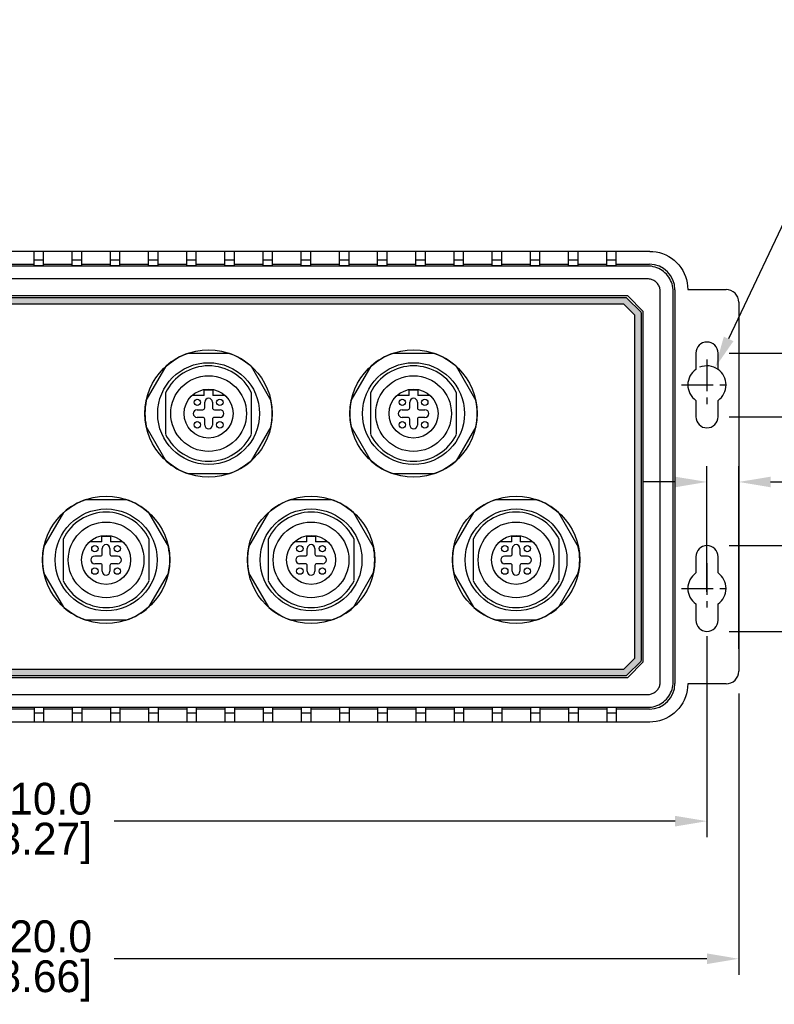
# Model space of a CAD drawing. Header units: inches. Extents: x 0 to 559, y 0 to 432.
# Tile 4 of 6: x 247 to 365, y 147 to 302. Entities that reach past the tile are written whole.
import ezdxf

# ---------------------------------------------------------------- set-up
doc = ezdxf.new("R2010")
doc.units = ezdxf.units.IN
doc.header["$LTSCALE"] = 10
doc.header["$MEASUREMENT"] = 0
doc.linetypes.add('CENTER', pattern=[0.4, 0.25, -0.05, 0.05, -0.05])
doc.layers.add('CENTER', color=40, linetype='CENTER')
doc.layers.add('DIMENSIONS', color=140, linetype='Continuous')
doc.dimstyles.get("Standard").update_dxf_attribs({"dimtxt": 5, "dimasz": 5, "dimexe": 2.5, "dimexo": 3.5, "dimgap": 1, "dimtad": 0, "dimtih": 1, "dimtoh": 1, "dimdec": 1, "dimzin": 0, "dimdsep": 46, "dimtxsty": 'Standard', "dimcen": 0, "dimadec": 0, "dimazin": 0, "dimtfac": 1, "dimtdec": 1, "dimtofl": 0, "dimtmove": 0, "dimatfit": 3, "dimfxl": 1, "dimtolj": 1, "dimtzin": 0, "dimarcsym": 0})

# ---------------------------------------------------------------- blocks, each defined once
blk = doc.blocks.new('*D35')
at = {"layer": 'DEFPOINTS', "color": 0, "transparency": 16777216}
for p in [(355.95, 247.15), (353.39, 241.72)]:
    blk.add_point(p, dxfattribs=at)
at = {"layer": 'DIMENSIONS', "color": 0, "lineweight": -2, "transparency": 16777216}
for p, q in [((376.27, 290.22), (358.08, 251.67)), ((385.85, 290.22), (376.27, 290.22))]:
    blk.add_line(p, q, dxfattribs=at)
blk.add_arc((354.67, 244.43), 3, 54.3147, 112.4907, dxfattribs=at)
at = {"layer": 'DIMENSIONS', "color": 0, "transparency": 16777216}
blk.add_solid([(357.33, 252.03), (358.83, 251.31), (355.95, 247.15)], dxfattribs=at)
at = {"layer": 'DIMENSIONS', "color": 0, "transparency": 16777216, "insert": (402.27, 290.22), "char_height": 5, "attachment_point": 5}
blk.add_mtext('\\A1; ∅6.0\\P [∅0.24]', dxfattribs=at)
blk = doc.blocks.new('*D36')
at = {"layer": 'DEFPOINTS', "color": 0, "transparency": 16777216}
for p in [(354.67, 249.43), (382.92, 249.43), (354.67, 239.43)]:
    blk.add_point(p, dxfattribs=at)
at = {"layer": 'DIMENSIONS', "color": 0, "lineweight": -2, "transparency": 16777216}
for p, q in [((382.92, 254.43), (382.92, 261.43)), ((382.92, 261.43), (387.92, 261.43)), ((358.17, 249.43), (385.42, 249.43)), ((358.17, 239.43), (385.42, 239.43)), ((382.92, 234.43), (382.92, 229.43))]:
    blk.add_line(p, q, dxfattribs=at)
at = {"layer": 'DIMENSIONS', "color": 0, "transparency": 16777216}
for points in [[(382.09, 254.43), (383.75, 254.43), (382.92, 249.43)], [(382.09, 234.43), (383.75, 234.43), (382.92, 239.43)]]:
    blk.add_solid(points, dxfattribs=at)
at = {"layer": 'DIMENSIONS', "color": 0, "transparency": 16777216, "insert": (401.84, 261.43), "char_height": 5, "attachment_point": 5}
blk.add_mtext('\\A1; 10.0\\P [0.39]', dxfattribs=at)
blk = doc.blocks.new('*D37')
at = {"layer": 'DEFPOINTS', "color": 0, "transparency": 16777216}
for p in [(354.67, 219.18), (378.84, 219.18), (354.67, 205.68)]:
    blk.add_point(p, dxfattribs=at)
at = {"layer": 'DIMENSIONS', "color": 0, "lineweight": -2, "transparency": 16777216}
for p, q in [((358.17, 219.18), (381.34, 219.18)), ((378.84, 210.68), (378.84, 214.18)), ((358.17, 205.68), (381.34, 205.68)), ((378.84, 193.68), (378.84, 205.68)), ((383.84, 193.68), (378.84, 193.68))]:
    blk.add_line(p, q, dxfattribs=at)
at = {"layer": 'DIMENSIONS', "color": 0, "transparency": 16777216}
for points in [[(378, 214.18), (379.67, 214.18), (378.84, 219.18)], [(378, 210.68), (379.67, 210.68), (378.84, 205.68)]]:
    blk.add_solid(points, dxfattribs=at)
at = {"layer": 'DIMENSIONS', "color": 0, "transparency": 16777216, "insert": (397.75, 193.68), "char_height": 5, "attachment_point": 5}
blk.add_mtext('\\A1; 13.5\\P [0.53]', dxfattribs=at)
blk = doc.blocks.new('*D38')
at = {"layer": 'DEFPOINTS', "color": 0, "transparency": 16777216}
for p in [(359.67, 229.18), (354.67, 208.43), (359.67, 199.43)]:
    blk.add_point(p, dxfattribs=at)
at = {"layer": 'DIMENSIONS', "color": 0, "lineweight": -2, "transparency": 16777216}
for p, q in [((354.67, 219.25), (354.67, 231.68)), ((359.67, 219.25), (359.67, 231.68)), ((347.27, 229.18), (344.73, 229.18)), ((349.29, 229.18), (347.4, 229.18)), ((349.57, 229.18), (349.42, 229.18)), ((364.67, 229.18), (387.65, 229.18)), ((354.67, 212.5), (354.67, 219.12)), ((359.67, 205.75), (359.67, 219.12)), ((354.67, 211.93), (354.67, 212.37)), ((359.67, 202.93), (359.67, 205.62))]:
    blk.add_line(p, q, dxfattribs=at)
at = {"layer": 'DIMENSIONS', "color": 0, "transparency": 16777216}
for points in [[(349.67, 230.01), (349.67, 228.34), (354.67, 229.18)], [(364.67, 230.01), (364.67, 228.34), (359.67, 229.18)]]:
    blk.add_solid(points, dxfattribs=at)
at = {"layer": 'DIMENSIONS', "color": 0, "transparency": 16777216, "insert": (401.15, 229.18), "char_height": 5, "attachment_point": 5}
blk.add_mtext('\\A1; 5.0\\P [0.20]', dxfattribs=at)
blk = doc.blocks.new('*D39')
at = {"layer": 'DEFPOINTS', "color": 0, "transparency": 16777216}
for p in [(144.67, 208.43), (354.67, 208.43), (354.67, 175.85)]:
    blk.add_point(p, dxfattribs=at)
at = {"layer": 'DIMENSIONS', "color": 0, "lineweight": -2, "transparency": 16777216}
for p, q in [((144.67, 204.93), (144.67, 173.35)), ((354.67, 204.93), (354.67, 173.35)), ((149.67, 175.85), (237.83, 175.85)), ((349.67, 175.85), (261.5, 175.85))]:
    blk.add_line(p, q, dxfattribs=at)
at = {"layer": 'DIMENSIONS', "color": 0, "transparency": 16777216}
for points in [[(149.67, 176.69), (149.67, 175.02), (144.67, 175.85)], [(349.67, 176.69), (349.67, 175.02), (354.67, 175.85)]]:
    blk.add_solid(points, dxfattribs=at)
at = {"layer": 'DIMENSIONS', "color": 0, "transparency": 16777216, "char_height": 5, "attachment_point": 5}
for s, insert in [('\\A1;210.0', (249.67, 179.35)), ('\\A1;[8.27]', (249.67, 172.35))]:
    blk.add_mtext(s, dxfattribs=dict(at, insert=insert))
blk = doc.blocks.new('*D40')
at = {"layer": 'DEFPOINTS', "color": 0, "transparency": 16777216}
for p in [(139.67, 199.43), (359.67, 199.43), (359.67, 154.22)]:
    blk.add_point(p, dxfattribs=at)
at = {"layer": 'DIMENSIONS', "color": 0, "lineweight": -2, "transparency": 16777216}
for p, q in [((139.67, 195.93), (139.67, 151.72)), ((359.67, 195.93), (359.67, 151.72)), ((144.67, 154.22), (237.83, 154.22)), ((354.67, 154.22), (261.5, 154.22))]:
    blk.add_line(p, q, dxfattribs=at)
at = {"layer": 'DIMENSIONS', "color": 0, "transparency": 16777216}
for points in [[(144.67, 155.06), (144.67, 153.39), (139.67, 154.22)], [(354.67, 155.06), (354.67, 153.39), (359.67, 154.22)]]:
    blk.add_solid(points, dxfattribs=at)
at = {"layer": 'DIMENSIONS', "color": 0, "transparency": 16777216, "char_height": 5, "attachment_point": 5}
for s, insert in [('\\A1;220.0', (249.67, 157.72)), ('\\A1;[8.66]', (249.67, 150.72))]:
    blk.add_mtext(s, dxfattribs=dict(at, insert=insert))

msp = doc.modelspace()

# ---------------------------------------------------------------- hatches: boundary and pattern name
at = {"ltscale": 2}
h = msp.add_hatch(color=256, dxfattribs=at)
edge = h.paths.add_edge_path()
edge.add_line((157.23, 258.08), (155.02, 255.87))
edge.add_arc((155.16, 255.73), 0.2, 135, 180)
edge.add_line((154.96, 255.73), (154.96, 201.15))
edge.add_arc((155.16, 201.15), 0.2, 180, 225)
edge.add_line((155.02, 201.01), (157.23, 198.8))
edge.add_arc((157.37, 198.94), 0.2, 225, 270)
edge.add_line((157.37, 198.74), (341.96, 198.74))
edge.add_arc((341.96, 198.94), 0.2, 270, 315)
edge.add_line((342.1, 198.8), (344.31, 201.01))
edge.add_arc((344.16, 201.15), 0.2, 315, 360)
edge.add_line((344.36, 201.15), (344.36, 255.73))
edge.add_arc((344.16, 255.73), 0.2, 0, 45)
edge.add_line((344.31, 255.87), (342.1, 258.08))
edge.add_arc((341.96, 257.94), 0.2, 45, 90)
edge.add_line((341.96, 258.14), (157.37, 258.14))
edge.add_arc((157.37, 257.94), 0.2, 90, 135)
h.paths.add_polyline_path([(341.63, 257.14), (157.7, 257.14), (155.96, 255.4), (155.96, 201.48), (157.7, 199.74), (341.63, 199.74), (343.36, 201.48), (343.36, 255.4)], flags=16)

# ---------------------------------------------------------------- linework, layer by layer
for p, q in [((345.67, 265.43), (153.67, 265.43)), ((248.92, 263.16), (248.92, 265.43)), ((250.42, 263.16), (250.42, 265.43)), ((254.92, 263.16), (254.92, 265.43)), ((256.42, 263.16), (256.42, 265.43)), ((260.92, 263.16), (260.92, 265.43)), ((262.42, 263.16), (262.42, 265.43)), ((266.92, 263.16), (266.92, 265.43)), ((268.42, 263.16), (268.42, 265.43)), ((272.92, 263.16), (272.92, 265.43)), ((274.42, 263.16), (274.42, 265.43)), ((278.92, 263.16), (278.92, 265.43)), ((280.42, 263.16), (280.42, 265.43)), ((284.92, 263.16), (284.92, 265.43)), ((286.42, 263.16), (286.42, 265.43)), ((290.92, 263.16), (290.92, 265.43)), ((292.42, 263.16), (292.42, 265.43)), ((296.92, 263.16), (296.92, 265.43)), ((298.42, 263.16), (298.42, 265.43)), ((302.92, 263.16), (302.92, 265.43)), ((304.42, 263.16), (304.42, 265.43)), ((308.92, 263.16), (308.92, 265.43)), ((310.42, 263.16), (310.42, 265.43)), ((314.92, 263.16), (314.92, 265.43)), ((316.42, 263.16), (316.42, 265.43)), ((320.92, 263.16), (320.92, 265.43)), ((322.42, 263.16), (322.42, 265.43)), ((326.92, 263.16), (326.92, 265.43)), ((328.42, 263.16), (328.42, 265.43)), ((332.92, 263.16), (332.92, 265.43)), ((334.42, 263.16), (334.42, 265.43)), ((338.92, 263.16), (338.92, 265.43)), ((340.42, 263.16), (340.42, 265.43)), ((244.42, 263.4), (248.92, 263.4)), ((250.42, 264.02), (248.92, 264.02)), ((250.42, 263.16), (248.92, 263.16)), ((250.42, 263.4), (254.92, 263.4)), ((256.42, 264.02), (254.92, 264.02)), ((256.42, 263.16), (254.92, 263.16)), ((256.42, 263.4), (260.92, 263.4)), ((262.42, 264.02), (260.92, 264.02)), ((262.42, 263.16), (260.92, 263.16)), ((262.42, 263.4), (266.92, 263.4)), ((268.42, 264.02), (266.92, 264.02)), ((268.42, 263.16), (266.92, 263.16)), ((268.42, 263.4), (272.92, 263.4)), ((274.42, 264.02), (272.92, 264.02)), ((274.42, 263.16), (272.92, 263.16)), ((274.42, 263.4), (278.92, 263.4)), ((280.42, 264.02), (278.92, 264.02)), ((280.42, 263.16), (278.92, 263.16)), ((280.42, 263.4), (284.92, 263.4)), ((286.42, 264.02), (284.92, 264.02)), ((286.42, 263.16), (284.92, 263.16)), ((286.42, 263.4), (290.92, 263.4)), ((292.42, 264.02), (290.92, 264.02)), ((292.42, 263.16), (290.92, 263.16)), ((292.42, 263.4), (296.92, 263.4)), ((298.42, 264.02), (296.92, 264.02)), ((298.42, 263.16), (296.92, 263.16)), ((298.42, 263.4), (302.92, 263.4)), ((304.42, 264.02), (302.92, 264.02)), ((304.42, 263.16), (302.92, 263.16)), ((304.42, 263.4), (308.92, 263.4)), ((310.42, 264.02), (308.92, 264.02)), ((310.42, 263.16), (308.92, 263.16)), ((310.42, 263.4), (314.92, 263.4)), ((316.42, 264.02), (314.92, 264.02)), ((316.42, 263.16), (314.92, 263.16)), ((316.42, 263.4), (320.92, 263.4)), ((322.42, 264.02), (320.92, 264.02)), ((322.42, 263.16), (320.92, 263.16)), ((322.42, 263.4), (326.92, 263.4)), ((328.42, 264.02), (326.92, 264.02)), ((328.42, 263.16), (326.92, 263.16)), ((328.42, 263.4), (332.92, 263.4)), ((334.42, 264.02), (332.92, 264.02)), ((334.42, 263.16), (332.92, 263.16)), ((334.42, 263.4), (338.92, 263.4)), ((340.42, 264.02), (338.92, 264.02)), ((340.42, 263.16), (338.92, 263.16)), ((340.42, 263.4), (345.63, 263.4)), ((345.35, 263.12), (153.98, 263.12)), ((345.35, 261.1), (153.98, 261.1)), ((347.34, 197.75), (347.34, 259.12)), ((349.35, 197.75), (349.35, 259.12)), ((349.63, 259.4), (349.63, 197.47)), ((351.67, 259.43), (357.67, 259.43)), ((342.22, 258.43), (157.12, 258.43)), ((341.96, 258.14), (157.37, 258.14)), ((341.63, 257.14), (157.7, 257.14)), ((343.36, 255.4), (341.63, 257.14)), ((344.31, 255.87), (342.1, 258.08)), ((342.22, 258.43), (344.67, 255.98)), ((359.67, 257.43), (359.67, 199.43)), ((343.36, 201.48), (343.36, 255.4)), ((344.36, 201.15), (344.36, 255.73)), ((344.67, 200.88), (344.67, 255.98)), ((273.23, 249.43), (279.48, 249.43)), ((305.44, 249.43), (311.68, 249.43)), ((352.92, 249.43), (352.92, 246.87)), ((356.42, 246.87), (356.42, 249.43)), ((266.56, 241.97), (269.7, 247.4)), ((283.03, 247.38), (286.14, 241.99)), ((298.77, 241.97), (301.91, 247.4)), ((315.24, 247.38), (318.35, 241.99)), ((269.6, 243.2), (269.6, 236.67)), ((275.68, 242.78), (275.68, 243.65)), ((275.68, 243.65), (277.02, 243.65)), ((277.02, 243.65), (277.02, 242.78)), ((283.1, 236.67), (283.1, 243.2)), ((301.81, 243.2), (301.81, 236.67)), ((307.89, 242.78), (307.89, 243.65)), ((307.89, 243.65), (309.23, 243.65)), ((309.23, 243.65), (309.23, 242.78)), ((315.31, 236.67), (315.31, 243.2)), ((275.68, 242.78), (273.77, 242.78)), ((275.75, 240.84), (275.75, 241.73)), ((276.96, 241.73), (276.96, 240.84)), ((278.94, 242.78), (277.02, 242.78)), ((307.89, 242.78), (305.97, 242.78)), ((307.96, 240.84), (307.96, 241.73)), ((309.17, 241.73), (309.17, 240.84)), ((311.15, 242.78), (309.23, 242.78)), ((352.92, 242), (352.92, 239.43)), ((356.42, 239.43), (356.42, 242)), ((274.55, 240.54), (275.45, 240.54)), ((277.26, 240.54), (278.15, 240.54)), ((306.76, 240.54), (307.66, 240.54)), ((309.47, 240.54), (310.36, 240.54)), ((275.45, 239.33), (274.55, 239.33)), ((275.75, 238.13), (275.75, 239.03)), ((276.96, 239.03), (276.96, 238.13)), ((278.15, 239.33), (277.26, 239.33)), ((307.66, 239.33), (306.76, 239.33)), ((307.96, 238.13), (307.96, 239.03)), ((309.17, 239.03), (309.17, 238.13)), ((310.36, 239.33), (309.47, 239.33)), ((269.7, 232.47), (266.56, 237.9)), ((286.14, 237.87), (283.03, 232.49)), ((301.91, 232.47), (298.77, 237.9)), ((318.35, 237.87), (315.24, 232.49)), ((279.48, 230.43), (273.23, 230.43)), ((311.68, 230.43), (305.44, 230.43)), ((257.13, 226.43), (263.37, 226.43)), ((289.34, 226.43), (295.58, 226.43)), ((321.54, 226.43), (327.79, 226.43)), ((250.46, 218.97), (253.59, 224.4)), ((266.92, 224.38), (270.03, 218.99)), ((282.67, 218.97), (285.8, 224.4)), ((299.13, 224.38), (302.24, 218.99)), ((314.88, 218.97), (318.01, 224.4)), ((331.34, 224.38), (334.45, 218.99)), ((253.5, 220.2), (253.5, 213.67)), ((259.58, 219.78), (259.58, 220.65)), ((259.58, 220.65), (260.92, 220.65)), ((260.92, 220.65), (260.92, 219.78)), ((267, 213.67), (267, 220.2)), ((285.71, 220.2), (285.71, 213.67)), ((291.79, 219.78), (291.79, 220.65)), ((291.79, 220.65), (293.13, 220.65)), ((293.13, 220.65), (293.13, 219.78)), ((299.21, 213.67), (299.21, 220.2)), ((317.92, 220.2), (317.92, 213.67)), ((324, 219.78), (324, 220.65)), ((324, 220.65), (325.34, 220.65)), ((325.34, 220.65), (325.34, 219.78)), ((331.42, 213.67), (331.42, 220.2)), ((259.58, 219.78), (257.66, 219.78)), ((259.65, 217.84), (259.65, 218.73)), ((260.85, 218.73), (260.85, 217.84)), ((262.84, 219.78), (260.92, 219.78)), ((291.79, 219.78), (289.87, 219.78)), ((291.85, 217.84), (291.85, 218.73)), ((293.06, 218.73), (293.06, 217.84)), ((295.05, 219.78), (293.13, 219.78)), ((324, 219.78), (322.08, 219.78)), ((324.06, 217.84), (324.06, 218.73)), ((325.27, 218.73), (325.27, 217.84)), ((327.25, 219.78), (325.34, 219.78)), ((258.45, 217.54), (259.35, 217.54)), ((261.15, 217.54), (262.05, 217.54)), ((290.66, 217.54), (291.55, 217.54)), ((293.36, 217.54), (294.26, 217.54)), ((322.87, 217.54), (323.76, 217.54)), ((325.57, 217.54), (326.47, 217.54)), ((352.92, 217.43), (352.92, 214.87)), ((356.42, 214.87), (356.42, 217.43)), ((259.35, 216.33), (258.45, 216.33)), ((259.65, 215.13), (259.65, 216.03)), ((260.85, 216.03), (260.85, 215.13)), ((262.05, 216.33), (261.15, 216.33)), ((291.55, 216.33), (290.66, 216.33)), ((291.85, 215.13), (291.85, 216.03)), ((293.06, 216.03), (293.06, 215.13)), ((294.26, 216.33), (293.36, 216.33)), ((323.76, 216.33), (322.87, 216.33)), ((324.06, 215.13), (324.06, 216.03)), ((325.27, 216.03), (325.27, 215.13)), ((326.47, 216.33), (325.57, 216.33)), ((253.59, 209.47), (250.46, 214.9)), ((270.03, 214.87), (266.93, 209.49)), ((285.8, 209.47), (282.67, 214.9)), ((302.24, 214.87), (299.14, 209.49)), ((318.01, 209.47), (314.88, 214.9)), ((334.45, 214.87), (331.34, 209.49)), ((352.92, 210), (352.92, 207.43)), ((356.42, 207.43), (356.42, 210)), ((263.37, 207.43), (257.13, 207.43)), ((295.58, 207.43), (289.34, 207.43)), ((327.79, 207.43), (321.54, 207.43)), ((341.63, 199.74), (343.36, 201.48)), ((157.7, 199.74), (341.63, 199.74)), ((342.1, 198.8), (344.31, 201.01)), ((344.67, 200.88), (342.22, 198.43)), ((157.12, 198.43), (342.22, 198.43)), ((157.37, 198.74), (341.96, 198.74)), ((357.67, 197.43), (351.67, 197.43)), ((153.98, 195.77), (345.35, 195.77)), ((153.98, 193.75), (345.35, 193.75)), ((248.92, 193.7), (248.92, 191.43)), ((250.42, 193.7), (248.92, 193.7)), ((250.42, 193.7), (250.42, 191.43)), ((254.92, 193.7), (254.92, 191.43)), ((256.42, 193.7), (254.92, 193.7)), ((256.42, 193.7), (256.42, 191.43)), ((260.92, 193.7), (260.92, 191.43)), ((262.42, 193.7), (260.92, 193.7)), ((262.42, 193.7), (262.42, 191.43)), ((266.92, 193.7), (266.92, 191.43)), ((268.42, 193.7), (266.92, 193.7)), ((268.42, 193.7), (268.42, 191.43)), ((272.92, 193.7), (272.92, 191.43)), ((274.42, 193.7), (272.92, 193.7)), ((274.42, 193.7), (274.42, 191.43)), ((278.92, 193.7), (278.92, 191.43)), ((280.42, 193.7), (278.92, 193.7)), ((280.42, 193.7), (280.42, 191.43)), ((284.92, 193.7), (284.92, 191.43)), ((286.42, 193.7), (284.92, 193.7)), ((286.42, 193.7), (286.42, 191.43)), ((290.92, 193.7), (290.92, 191.43)), ((292.42, 193.7), (290.92, 193.7)), ((292.42, 193.7), (292.42, 191.43)), ((296.92, 193.7), (296.92, 191.43)), ((298.42, 193.7), (296.92, 193.7)), ((298.42, 193.7), (298.42, 191.43)), ((302.92, 193.7), (302.92, 191.43)), ((304.42, 193.7), (302.92, 193.7)), ((304.42, 193.7), (304.42, 191.43)), ((308.92, 193.7), (308.92, 191.43)), ((310.42, 193.7), (308.92, 193.7)), ((310.42, 193.7), (310.42, 191.43)), ((314.92, 193.7), (314.92, 191.43)), ((316.42, 193.7), (314.92, 193.7)), ((316.42, 193.7), (316.42, 191.43)), ((320.92, 193.7), (320.92, 191.43)), ((322.42, 193.7), (320.92, 193.7)), ((322.42, 193.7), (322.42, 191.43)), ((326.92, 193.7), (326.92, 191.43)), ((328.42, 193.7), (326.92, 193.7)), ((328.42, 193.7), (328.42, 191.43)), ((332.92, 193.7), (332.92, 191.43)), ((334.42, 193.7), (332.92, 193.7)), ((334.42, 193.7), (334.42, 191.43)), ((338.92, 193.7), (338.92, 191.43)), ((340.42, 193.7), (338.92, 193.7)), ((340.42, 193.7), (340.42, 191.43)), ((248.92, 193.47), (244.42, 193.47)), ((250.42, 192.85), (248.92, 192.85)), ((254.92, 193.47), (250.42, 193.47)), ((256.42, 192.85), (254.92, 192.85)), ((260.92, 193.47), (256.42, 193.47)), ((262.42, 192.85), (260.92, 192.85)), ((266.92, 193.47), (262.42, 193.47)), ((268.42, 192.85), (266.92, 192.85)), ((272.92, 193.47), (268.42, 193.47)), ((274.42, 192.85), (272.92, 192.85)), ((278.92, 193.47), (274.42, 193.47)), ((280.42, 192.85), (278.92, 192.85)), ((284.92, 193.47), (280.42, 193.47)), ((286.42, 192.85), (284.92, 192.85)), ((290.92, 193.47), (286.42, 193.47)), ((292.42, 192.85), (290.92, 192.85)), ((296.92, 193.47), (292.42, 193.47)), ((298.42, 192.85), (296.92, 192.85)), ((302.92, 193.47), (298.42, 193.47)), ((304.42, 192.85), (302.92, 192.85)), ((308.92, 193.47), (304.42, 193.47)), ((310.42, 192.85), (308.92, 192.85)), ((314.92, 193.47), (310.42, 193.47)), ((316.42, 192.85), (314.92, 192.85)), ((320.92, 193.47), (316.42, 193.47)), ((322.42, 192.85), (320.92, 192.85)), ((326.92, 193.47), (322.42, 193.47)), ((328.42, 192.85), (326.92, 192.85)), ((332.92, 193.47), (328.42, 193.47)), ((334.42, 192.85), (332.92, 192.85)), ((338.92, 193.47), (334.42, 193.47)), ((340.42, 192.85), (338.92, 192.85)), ((345.63, 193.47), (340.42, 193.47)), ((345.67, 191.43), (153.67, 191.43))]:
    msp.add_line(p, q)
for points in [[(345.67, 265.43), (346.19, 265.41), (346.71, 265.34), (347.21, 265.23), (347.71, 265.07), (348.2, 264.87), (348.66, 264.63), (349.11, 264.35), (349.52, 264.03), (349.91, 263.68), (350.26, 263.29), (350.58, 262.87), (350.86, 262.43), (351.11, 261.97), (351.31, 261.48), (351.46, 260.98), (351.57, 260.48), (351.64, 259.96), (351.67, 259.43)], [(349.35, 259.12), (349.34, 259.42), (349.31, 259.72), (349.25, 260.01), (349.18, 260.3), (349.08, 260.58), (348.96, 260.85), (348.82, 261.12), (348.66, 261.37), (348.48, 261.61), (348.29, 261.84), (348.07, 262.05), (347.85, 262.25), (347.61, 262.42), (347.35, 262.58), (347.09, 262.72), (346.81, 262.84), (346.53, 262.94), (346.24, 263.02), (345.95, 263.08), (345.65, 263.11), (345.35, 263.12)], [(347.34, 259.12), (347.33, 259.27), (347.31, 259.42), (347.29, 259.56), (347.25, 259.7), (347.2, 259.84), (347.14, 259.98), (347.07, 260.11), (346.99, 260.24), (346.9, 260.36), (346.81, 260.47), (346.7, 260.57), (346.59, 260.67), (346.47, 260.76), (346.34, 260.84), (346.21, 260.91), (346.08, 260.97), (345.94, 261.01), (345.79, 261.05), (345.65, 261.08), (345.5, 261.1), (345.35, 261.1)], [(345.35, 195.77), (345.5, 195.77), (345.65, 195.79), (345.79, 195.82), (345.94, 195.85), (346.08, 195.9), (346.21, 195.96), (346.34, 196.03), (346.47, 196.11), (346.59, 196.2), (346.7, 196.3), (346.81, 196.4), (346.9, 196.51), (346.99, 196.63), (347.07, 196.76), (347.14, 196.89), (347.2, 197.03), (347.25, 197.17), (347.29, 197.31), (347.31, 197.45), (347.33, 197.6), (347.34, 197.75)], [(345.35, 193.75), (345.65, 193.76), (345.95, 193.79), (346.24, 193.85), (346.53, 193.93), (346.81, 194.03), (347.09, 194.14), (347.35, 194.28), (347.61, 194.44), (347.85, 194.62), (348.07, 194.82), (348.29, 195.03), (348.48, 195.26), (348.66, 195.5), (348.82, 195.75), (348.96, 196.01), (349.08, 196.29), (349.18, 196.57), (349.25, 196.86), (349.31, 197.15), (349.34, 197.45), (349.35, 197.75)], [(351.67, 197.43), (351.64, 196.91), (351.57, 196.39), (351.46, 195.89), (351.31, 195.39), (351.11, 194.9), (350.86, 194.44), (350.58, 194), (350.26, 193.58), (349.91, 193.19), (349.52, 192.84), (349.11, 192.52), (348.66, 192.24), (348.2, 192), (347.71, 191.8), (347.21, 191.64), (346.71, 191.53), (346.19, 191.46), (345.67, 191.43)]]:
    msp.add_lwpolyline(points)
for centre, radius in [((276.35, 239.93), 8), ((308.56, 239.93), 8), ((276.35, 239.93), 5.95), ((308.56, 239.93), 5.95), ((276.35, 239.93), 3.85), ((308.56, 239.93), 3.85), ((274.58, 241.7), 0.5), ((278.12, 241.7), 0.5), ((306.79, 241.7), 0.5), ((310.33, 241.7), 0.5), ((274.58, 238.16), 0.5), ((278.12, 238.16), 0.5), ((306.79, 238.16), 0.5), ((310.33, 238.16), 0.5), ((260.25, 216.93), 8), ((292.46, 216.93), 8), ((324.67, 216.93), 8), ((260.25, 216.93), 5.95), ((292.46, 216.93), 5.95), ((324.67, 216.93), 5.95), ((260.25, 216.93), 3.85), ((292.46, 216.93), 3.85), ((324.67, 216.93), 3.85), ((258.48, 218.7), 0.5), ((262.02, 218.7), 0.5), ((290.69, 218.7), 0.5), ((294.23, 218.7), 0.5), ((322.9, 218.7), 0.5), ((326.44, 218.7), 0.5), ((258.48, 215.16), 0.5), ((262.02, 215.16), 0.5), ((290.69, 215.16), 0.5), ((294.23, 215.16), 0.5), ((322.9, 215.16), 0.5), ((326.44, 215.16), 0.5)]:
    msp.add_circle(centre, radius)
for centre, radius, start, end in [((357.67, 257.43), 2, 0, 90), ((341.96, 257.94), 0.2, 45, 90), ((344.16, 255.73), 0.2, 0, 45), ((354.67, 249.43), 1.75, 0, 180), ((276.35, 239.93), 10, 108.1949, 131.7286), ((276.35, 239.93), 10, 48.1125, 71.8051), ((308.56, 239.93), 10, 108.1949, 131.7286), ((308.56, 239.93), 10, 48.1125, 71.8051), ((276.35, 239.93), 7.5, 25.8419, 154.1581), ((308.56, 239.93), 7.5, 25.8419, 154.1581), ((354.67, 244.43), 3, 125.6853, 234.3147), ((354.67, 244.43), 3, 305.6853, 54.3147), ((276.35, 239.93), 10, 168.2714, 191.7231), ((276.35, 241.73), 0.603, 0, 180), ((276.35, 239.93), 10, 348.107, 11.8875), ((308.56, 239.93), 10, 168.2714, 191.7231), ((308.56, 241.73), 0.603, 0, 180), ((308.56, 239.93), 10, 348.107, 11.8875), ((274.55, 239.93), 0.603, 90, 270), ((275.45, 240.84), 0.3, 270, 0), ((277.26, 240.84), 0.3, 180, 270), ((278.15, 239.93), 0.603, 270, 90), ((306.76, 239.93), 0.603, 90, 270), ((307.66, 240.84), 0.3, 270, 0), ((309.47, 240.84), 0.3, 180, 270), ((310.36, 239.93), 0.603, 270, 90), ((275.45, 239.03), 0.3, 0, 90), ((277.26, 239.03), 0.3, 90, 180), ((307.66, 239.03), 0.3, 0, 90), ((309.47, 239.03), 0.3, 90, 180), ((354.67, 239.43), 1.75, 180, 0), ((276.35, 238.13), 0.603, 180, 0), ((308.56, 238.13), 0.603, 180, 0), ((276.35, 239.93), 7.5, 205.8419, 334.1581), ((308.56, 239.93), 7.5, 205.8419, 334.1581), ((276.35, 239.93), 10, 228.2769, 251.8051), ((276.35, 239.93), 10, 288.1949, 311.893), ((308.56, 239.93), 10, 228.2769, 251.8051), ((308.56, 239.93), 10, 288.1949, 311.893), ((260.25, 216.93), 10, 108.1949, 131.7286), ((260.25, 216.93), 10, 48.1125, 71.8051), ((292.46, 216.93), 10, 108.1949, 131.7286), ((292.46, 216.93), 10, 48.1125, 71.8051), ((324.67, 216.93), 10, 108.1949, 131.7286), ((324.67, 216.93), 10, 48.1125, 71.8051), ((260.25, 216.93), 7.5, 25.8419, 154.1581), ((292.46, 216.93), 7.5, 25.8419, 154.1581), ((324.67, 216.93), 7.5, 25.8419, 154.1581), ((260.25, 216.93), 10, 168.2714, 191.7231), ((260.25, 218.73), 0.603, 0, 180), ((260.25, 216.93), 10, 348.107, 11.8875), ((292.46, 216.93), 10, 168.2714, 191.7231), ((292.46, 218.73), 0.603, 0, 180), ((292.46, 216.93), 10, 348.107, 11.8875), ((324.67, 216.93), 10, 168.2714, 191.7231), ((324.67, 218.73), 0.603, 0, 180), ((324.67, 216.93), 10, 348.107, 11.8875), ((354.67, 217.43), 1.75, 0, 180), ((258.45, 216.93), 0.603, 90, 270), ((259.35, 217.84), 0.3, 270, 0), ((261.15, 217.84), 0.3, 180, 270), ((262.05, 216.93), 0.603, 270, 90), ((290.66, 216.93), 0.603, 90, 270), ((291.55, 217.84), 0.3, 270, 0), ((293.36, 217.84), 0.3, 180, 270), ((294.26, 216.93), 0.603, 270, 90), ((322.87, 216.93), 0.603, 90, 270), ((323.76, 217.84), 0.3, 270, 0), ((325.57, 217.84), 0.3, 180, 270), ((326.47, 216.93), 0.603, 270, 90), ((259.35, 216.03), 0.3, 0, 90), ((261.15, 216.03), 0.3, 90, 180), ((291.55, 216.03), 0.3, 0, 90), ((293.36, 216.03), 0.3, 90, 180), ((323.76, 216.03), 0.3, 0, 90), ((325.57, 216.03), 0.3, 90, 180), ((260.25, 216.93), 7.5, 205.8419, 334.1581), ((260.25, 215.13), 0.603, 180, 0), ((292.46, 216.93), 7.5, 205.8419, 334.1581), ((292.46, 215.13), 0.603, 180, 0), ((324.67, 216.93), 7.5, 205.8419, 334.1581), ((324.67, 215.13), 0.603, 180, 0), ((354.67, 212.43), 3, 125.6853, 234.3147), ((354.67, 212.43), 3, 305.6853, 54.3147), ((260.25, 216.93), 10, 228.2769, 251.8051), ((260.25, 216.93), 10, 288.1949, 311.893), ((292.46, 216.93), 10, 228.2769, 251.8051), ((292.46, 216.93), 10, 288.1949, 311.893), ((324.67, 216.93), 10, 228.2769, 251.8051), ((324.67, 216.93), 10, 288.1949, 311.893), ((354.67, 207.43), 1.75, 180, 0), ((344.16, 201.15), 0.2, 315, 0), ((341.96, 198.94), 0.2, 270, 315), ((357.67, 199.43), 2, 270, 0)]:
    msp.add_arc(centre, radius, start, end)
for centre, major_axis, start_param, end_param in [((345.63, 259.4), (-2.83, -2.83), -3.926953, -2.356233), ((345.63, 197.47), (2.83, -2.83), -0.78536, 0.78536)]:
    msp.add_ellipse(centre, major_axis=major_axis, ratio=0.999924, start_param=start_param, end_param=end_param)
for centre in [(276.35, 239.94), (308.56, 239.94), (260.25, 216.94), (292.46, 216.94), (324.67, 216.94)]:
    msp.add_ellipse(centre, major_axis=(0, 10), ratio=1)
at = {"layer": 'CENTER', "ltscale": 2}
for p, q in [((354.67, 248.43), (354.67, 240.43)), ((350.67, 244.43), (358.67, 244.43)), ((354.67, 216.43), (354.67, 208.43)), ((350.67, 212.43), (358.67, 212.43))]:
    msp.add_line(p, q, dxfattribs=at)

# ---------------------------------------------------------------- dimensions: what is measured, and where the dimension line sits
at = {"layer": 'DIMENSIONS'}
dim = msp.add_diameter_dim_2p(p1=(353.39, 241.72), p2=(355.95, 247.15), text=' <>', dimstyle='Standard', override={"dimpost": '\\X'}, dxfattribs=at)
dim.commit()
dim.dimension.update_dxf_attribs({"geometry": '*D35', "text_midpoint": (402.27, 290.22), "dimtype": 163})
for base, p1, p2, override, picture, middle in [((382.92, 249.43), (354.67, 239.43), (354.67, 249.43), {"dimpost": '\\X'}, '*D36', (401.84, 261.43)), ((378.84, 219.18), (354.67, 205.68), (354.67, 219.18), {"dimpost": '\\X', "dimtmove": 1}, '*D37', (384.2, 193.68))]:
    dim = msp.add_linear_dim(base=base, p1=p1, p2=p2, angle=90, text=' <>', dimstyle='Standard', override=override, dxfattribs=at)
    dim.commit()
    dim.dimension.update_dxf_attribs({"geometry": picture, "text_midpoint": middle, "dimtype": 160})
dim = msp.add_linear_dim(base=(359.67, 229.18), p1=(354.67, 208.43), p2=(359.67, 199.43), text=' <>', dimstyle='Standard', override={"dimpost": '\\X'}, dxfattribs=at)
dim.commit()
dim.dimension.update_dxf_attribs({"geometry": '*D38', "text_midpoint": (401.15, 229.18), "dimtype": 160})
for base, p1, p2, picture, middle in [((354.67, 175.85), (144.67, 208.43), (354.67, 208.43), '*D39', (249.67, 175.85)), ((359.67, 154.22), (139.67, 199.43), (359.67, 199.43), '*D40', (249.67, 154.22))]:
    dim = msp.add_linear_dim(base=base, p1=p1, p2=p2, dimstyle='Standard', override={"dimpost": '\\X'}, dxfattribs=at)
    dim.commit()
    dim.dimension.update_dxf_attribs({"geometry": picture, "text_midpoint": middle})

doc.saveas('drawing.dxf')
